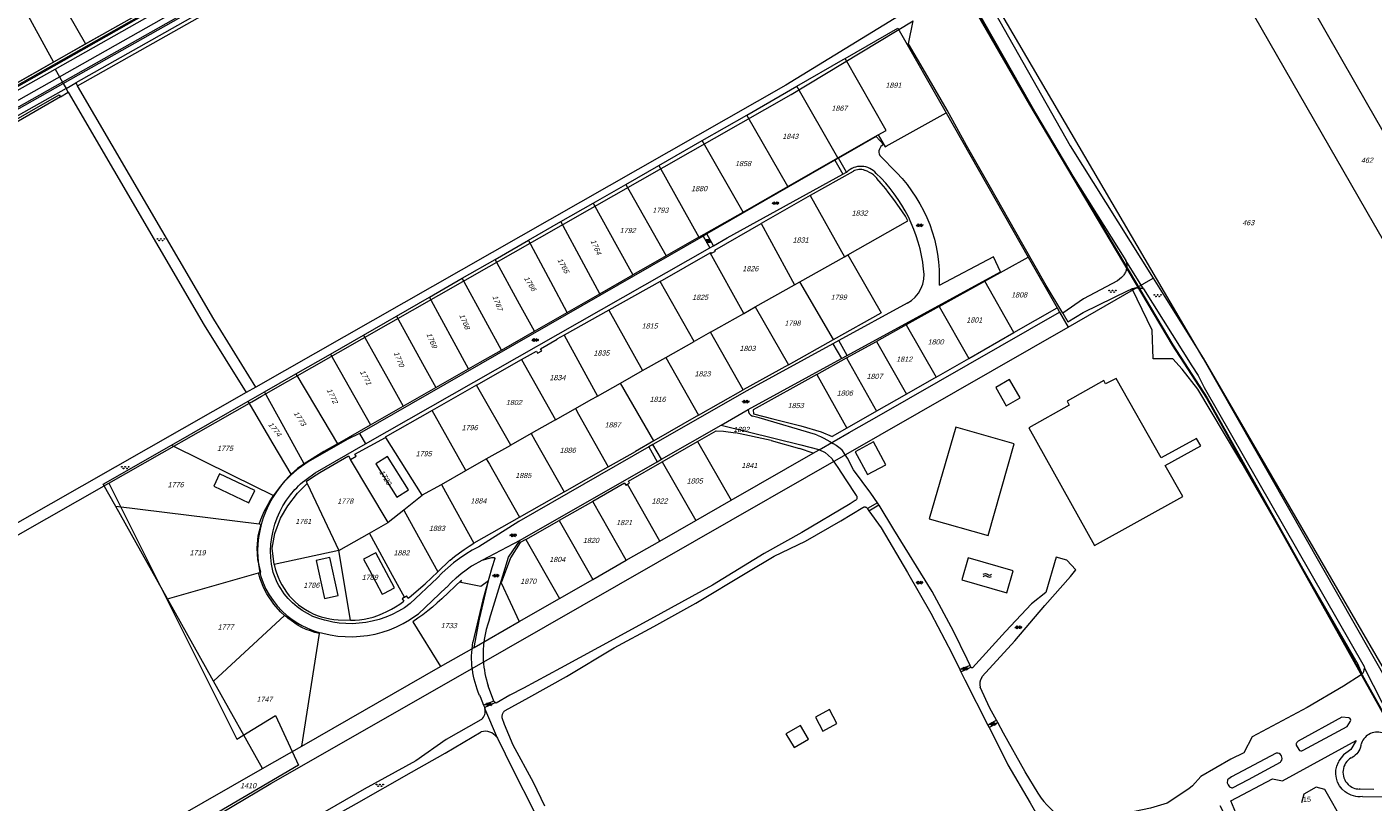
# Model space of a CAD drawing. Header units: metres. Extents: x 172462 to 175458, y 452773 to 455615.
# Tile 26 of 45: x 173867 to 174259, y 454051 to 454277. Entities that reach past the tile are written whole.
import ezdxf
from ezdxf.enums import TextEntityAlignment as Align

# ---------------------------------------------------------------- set-up
doc = ezdxf.new("R2010")
doc.units = ezdxf.units.M
doc.header["$MEASUREMENT"] = 0
doc.linetypes.add('DGN Style 2', pattern=[107.046567, 64.22794, -42.818627])
doc.linetypes.add('DGN Style 7', pattern=[214.093135, 96.341911, -42.818627, 32.11397, -42.818627])
for name, color, linetype, lineweight in [('BGT Ondergrond', 7, 'Continuous', 0), ('DKK ondergrond', 7, 'Continuous', 0), ('Meldgebied', 5, 'Continuous', 40), ('Pers-druk hoofdleiding (stramien) (revisie)', 30, 'DGN Style 7', 0), ('Pers-druk signaleringskabel (revisie)', 3, 'DGN Style 2', 0)]:
    doc.layers.add(name, color=color, linetype=linetype, lineweight=lineweight)
doc.styles.add('Style-Arial', font='arial.ttf')
doc.styles.add('Style-arial I 0.26180', font='arial.shx', dxfattribs={"oblique": 15})

# ---------------------------------------------------------------- blocks, each defined once
blk = doc.blocks.new('BGT-296')
at = {"layer": 'BGT Ondergrond', "color": 140, "linetype": 'Continuous', "lineweight": 0, "extrusion": (0, 0, -1)}
for centre in [(0.04, -0.026), (0.04, -0.066)]:
    blk.add_arc(centre, 0.0608, 48.8879, 131.1121, dxfattribs=at)
at = {"layer": 'BGT Ondergrond', "color": 140, "linetype": 'Continuous', "lineweight": 0}
for centre in [(0.04, 0.066), (0.04, 0.026)]:
    blk.add_arc(centre, 0.0608, 228.8879, 311.1121, dxfattribs=at)
blk = doc.blocks.new('*U12')
at = {"layer": 'BGT Ondergrond', "color": 7, "linetype": 'Continuous', "lineweight": 0}
for centre in [(-0.3, 0.35), (0, 0.25), (-0.1, -0.05), (0.1, -0.45), (0.2, -0.15)]:
    blk.add_circle(centre, 0.0447, dxfattribs=at)
blk = doc.blocks.new('BGT-271C')
at = {"layer": 'BGT Ondergrond', "color": 7, "linetype": 'Continuous', "lineweight": 0, "xscale": 0.07267220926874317, "yscale": 0.07267220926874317, "zscale": 0.07267220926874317, "rotation": 243.434948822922}
blk.add_blockref('*U12', (0, 0), dxfattribs=at)
blk = doc.blocks.new('*U14')
at = {"layer": 'BGT Ondergrond', "color": 7, "linetype": 'Continuous', "lineweight": 0}
for p, q in [((0.057, -0.036), (-0.057, 0.036)), ((-0.052, 0.076), (0.026, 0.026)), ((-0.036, -0.005), (-0.029, 0.087)), ((-0.005, -0.068), (0.005, 0.068)), ((0.029, -0.087), (0.036, 0.005)), ((0.052, -0.076), (-0.026, -0.026))]:
    blk.add_line(p, q, dxfattribs=at)
blk = doc.blocks.new('BGT-270B')
at = {"layer": 'BGT Ondergrond', "color": 7, "linetype": 'Continuous', "lineweight": 0, "xscale": 0.7267220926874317, "yscale": 0.7267220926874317, "zscale": 0.7267220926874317, "rotation": 243.434948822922}
blk.add_blockref('*U14', (0, 0), dxfattribs=at)
blk = doc.blocks.new('*U16')
at = {"layer": 'BGT Ondergrond', "color": 7, "linetype": 'Continuous', "lineweight": 0}
for centre in [(-0.3, 0.35), (0, 0.25), (-0.1, -0.05), (0.1, -0.45), (0.2, -0.15)]:
    blk.add_circle(centre, 0.0447, dxfattribs=at)
blk = doc.blocks.new('BGT-271C_1')
at = {"layer": 'BGT Ondergrond', "color": 7, "linetype": 'Continuous', "lineweight": 0, "xscale": 0.07267220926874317, "yscale": 0.07267220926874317, "zscale": 0.07267220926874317, "rotation": 243.434948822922}
blk.add_blockref('*U16', (0, 0), dxfattribs=at)
blk = doc.blocks.new('*U10')
at = {"layer": 'BGT Ondergrond', "color": 7, "linetype": 'Continuous', "lineweight": 0}
for p, q in [((0.025, 0.059), (-0.062, 0.016)), ((-0.044, 0.025), (-0.05, 0.038)), ((0.038, 0.034), (-0.05, -0.009)), ((0.05, 0.009), (-0.037, -0.034)), ((-0.019, -0.025), (-0.031, 0)), ((-0.006, 0.013), (-0.019, 0.038)), ((0.006, 0.05), (0, 0.062)), ((0.031, 0), (0.019, 0.025)), ((0.062, -0.016), (-0.025, -0.059)), ((-0.006, -0.05), (0, -0.062)), ((0.019, -0.037), (0.006, -0.012)), ((0.044, -0.025), (0.05, -0.037))]:
    blk.add_line(p, q, dxfattribs=at)
blk = doc.blocks.new('BGT-272B')
at = {"layer": 'BGT Ondergrond', "color": 7, "linetype": 'Continuous', "lineweight": 0, "xscale": 0.7267220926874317, "yscale": 0.7267220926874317, "zscale": 0.7267220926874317, "rotation": 243.434948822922}
blk.add_blockref('*U10', (0, 0), dxfattribs=at)

msp = doc.modelspace()

# ---------------------------------------------------------------- linework, layer by layer
at = {"layer": 'BGT Ondergrond', "color": 7, "linetype": 'Continuous', "lineweight": 0, "flags": 128}
for points in [[(174423.46, 454569.89), (174423.27, 454570.24), (174401.86, 454557.71), (174368.38, 454539.2), (174330.41, 454517.6), (174276.78, 454486.77), (174238.15, 454464.88), (174100.99, 454386.73), (173877.52, 454260.57)], [(173877.72, 454260.22), (174101.18, 454386.38), (174238.35, 454464.53), (174276.98, 454486.42), (174330.61, 454517.25), (174368.57, 454538.85), (174402.05, 454557.37), (174423.46, 454569.89)], [(174303.13, 454028.27), (174300.59, 454028.28), (174298.31, 454028.74), (174296.49, 454030.03), (174294.85, 454031.77), (174293.04, 454033.76), (174209.57, 454180.31), (174093.32, 454378.64)], [(174089.22, 454377.61), (173881.37, 454260.35)], [(173881.88, 454259.48), (174089.72, 454376.74)], [(173816.32, 454323.44), (173836.95, 454335.56), (173874.88, 454266.36)], [(173875.36, 454264.38), (173936.54, 454298.97)], [(174138.6, 454290.68), (174088.05, 454259.71), (173933.79, 454171.9)], [(174140.39, 454287.53), (174167.38, 454240.01)], [(173893.62, 454276.98), (173874.88, 454266.36)], [(173932.63, 454167.63), (173935.45, 454169.23), (174089.6, 454256.98), (174125.16, 454278.37)], [(174168.69, 454193.39), (174163.8, 454201.42), (174157.03, 454213.33), (174147.29, 454230.61), (174140.7, 454242.15), (174135.02, 454252.43), (174128.07, 454264.43), (174123.74, 454271.71), (174125.16, 454278.37)], [(173874.88, 454266.36), (173855.18, 454255.21)], [(173859.02, 454255.19), (173860.39, 454255.92), (173875.36, 454264.38)], [(173875.36, 454264.38), (173877.52, 454260.57)], [(173877.52, 454260.57), (173825.23, 454231.05), (173792.28, 454212.23), (173607.59, 454107.4), (173589.56, 454097.41), (173545.42, 454072.73)], [(173877.52, 454260.57), (173877.72, 454260.22)], [(173878.55, 454258.75), (173881.37, 454260.35)], [(173881.37, 454260.35), (173881.88, 454259.48)], [(173545.61, 454072.38), (173589.76, 454097.06), (173607.79, 454107.06), (173792.48, 454211.88), (173825.43, 454230.7), (173877.72, 454260.22)], [(173878.55, 454258.75), (173863.05, 454250.01), (173826.26, 454229.25), (173804.29, 454216.71), (173793.31, 454210.43), (173747.91, 454184.7), (173730.36, 454174.74)], [(173734.43, 454174.67), (173734.06, 454175.32), (173876.57, 454256.9)], [(173876.57, 454256.9), (173876.94, 454256.25)], [(173876.94, 454256.25), (173879.21, 454257.62)], [(173877.72, 454260.22), (173878.55, 454258.75)], [(173879.21, 454257.62), (173878.55, 454258.75)], [(173879.21, 454257.62), (173918.78, 454189.92), (173930.97, 454170.3)], [(173933.79, 454171.9), (173921.56, 454191.59), (173881.88, 454259.48)], [(173876.94, 454256.25), (173862.16, 454247.78)], [(174116.51, 454242.42), (174114.35, 454244.72), (174103.43, 454238.46)], [(174102.36, 454237.84), (174065.07, 454216.43)], [(174103.43, 454238.46), (174102.36, 454237.84)], [(174102.36, 454237.84), (174104.67, 454233.79)], [(174105.75, 454234.39), (174103.43, 454238.46)], [(174120.35, 454234.2), (174115.41, 454239.23)], [(174167.38, 454240.01), (174187.05, 454208.66)], [(174067.03, 454212.98), (174071.04, 454215.26), (174104.67, 454233.79)], [(174104.67, 454233.79), (174105.75, 454234.39)], [(174105.75, 454234.39), (174105.8, 454234.42)], [(174063.97, 454215.8), (173963.97, 454158.38)], [(174065.07, 454216.43), (174063.97, 454215.8)], [(174063.97, 454215.8), (174065.93, 454212.35)], [(174067.03, 454212.98), (174065.07, 454216.43)], [(173965.72, 454155.35), (174065.93, 454212.35)], [(174065.93, 454212.35), (174067.03, 454212.98)], [(174105.94, 454181.07), (174150.56, 454205.44), (174148.53, 454209.78), (174132.67, 454201.47)], [(174187.05, 454208.66), (174187.13, 454208.43), (174187.2, 454208.16), (174187.25, 454207.9), (174187.28, 454207.63), (174187.3, 454207.37), (174187.31, 454207.1), (174187.29, 454206.83), (174187.27, 454206.56), (174187.22, 454206.29), (174187.16, 454206.03), (174187.09, 454205.77), (174187, 454205.52), (174186.89, 454205.27), (174186.77, 454205.03), (174186.64, 454204.8), (174186.49, 454204.57), (174186.33, 454204.35), (174186.16, 454204.15), (174185.97, 454203.95), (174185.78, 454203.77), (174184.59, 454202.77), (174174.68, 454197.54), (174168.69, 454193.39)], [(174192.21, 454200.45), (174187.05, 454208.66)], [(174168.69, 454193.39), (174168.68, 454193.39), (174170.12, 454190.88), (174174.58, 454193.55), (174187.94, 454200.04)], [(174187.94, 454200.04), (174188.17, 454200.17), (174188.42, 454200.3), (174188.67, 454200.41), (174188.86, 454200.48)], [(174188.86, 454200.48), (174188.93, 454200.51), (174189.2, 454200.59), (174189.47, 454200.65), (174189.74, 454200.7), (174190.02, 454200.74), (174190.3, 454200.76), (174190.58, 454200.76), (174190.85, 454200.75), (174191.13, 454200.72), (174191.41, 454200.67), (174191.68, 454200.61), (174191.94, 454200.54), (174192.21, 454200.45)], [(174255.86, 454088.43), (174254.67, 454091.18), (174220.58, 454150.11), (174219.61, 454151.77), (174207.99, 454171.27), (174203.44, 454177.13), (174200.71, 454180.06), (174194.95, 454180.08), (174194.71, 454188.39), (174188.86, 454200.48)], [(174192.21, 454200.45), (174206.27, 454178.04), (174208.09, 454175.2)], [(174123.37, 454196.27), (174103.45, 454185.39)], [(174101.79, 454184.48), (174076.75, 454170.8), (174049.4, 454155.15)], [(174103.45, 454185.39), (174101.79, 454184.48)], [(174101.79, 454184.48), (174104.29, 454180.17)], [(174105.94, 454181.07), (174103.45, 454185.39)], [(174077.12, 454165.33), (174104.29, 454180.17)], [(174104.29, 454180.17), (174105.94, 454181.07)], [(174208.09, 454175.2), (174209.81, 454171.72), (174256.4, 454090.63), (174256.43, 454090.49), (174256.46, 454090.29), (174256.47, 454090.09)], [(173930.97, 454170.3), (173797.78, 454094.48), (173782.73, 454085.44)], [(173933.79, 454171.9), (173930.97, 454170.3)], [(173891, 454143.94), (173932.63, 454167.63)], [(174069.27, 454160.84), (174077.12, 454165.33)], [(174097.21, 454157.92), (174096.71, 454158.05), (174080.32, 454162.91), (174078.41, 454163.42)], [(173963.97, 454158.38), (173960.58, 454156.76), (173949, 454150.11), (173946.13, 454148.06), (173945.65, 454147.67), (173944.03, 454146.27), (173942.51, 454144.76), (173941.1, 454143.15), (173939.81, 454141.44), (173938.65, 454139.64), (173937.61, 454137.77), (173936.71, 454135.83), (173935.95, 454133.83), (173935.38, 454131.96), (173934.93, 454130.05), (173934.6, 454128.13), (173934.4, 454126.18), (173934.32, 454124.23), (173934.37, 454122.27), (173934.55, 454120.33), (173934.85, 454118.39), (173935.02, 454117.53), (173935.25, 454116.79), (173935.92, 454114.94), (173936.74, 454113.15), (173937.7, 454111.43), (173938.8, 454109.8), (173940.02, 454108.25), (173941.36, 454106.81), (173942.82, 454105.48), (173944.37, 454104.28), (173946.02, 454103.2), (173947.21, 454102.53), (173948.43, 454101.93), (173949.69, 454101.39), (173950.97, 454100.93), (173952.28, 454100.54), (173952.87, 454100.39), (173953.35, 454100.27), (173955.48, 454099.8), (173957.64, 454099.48), (173959.82, 454099.3), (173962, 454099.27), (173964.19, 454099.39), (173966.35, 454099.65), (173968.5, 454100.06), (173970.62, 454100.61), (173972.69, 454101.3), (173974.71, 454102.13), (173976.67, 454103.09), (173978.56, 454104.19), (173980.38, 454105.4), (173981.14, 454105.96), (173989.24, 454113.55), (173989.38, 454113.69), (173990.69, 454115.07), (173992.07, 454116.38), (173993.52, 454117.62), (173995.03, 454118.77), (173996.6, 454119.85), (173996.82, 454120), (173999.69, 454121.53)], [(173963.97, 454158.38), (173965.72, 454155.35)], [(174051.87, 454150.88), (174069.27, 454160.84)], [(174069.27, 454160.84), (174092.45, 454155.05), (174097.71, 454153.77), (174099.53, 454152.85), (174100.43, 454152.12), (174101.43, 454151.12), (174101.89, 454150.45), (174103.23, 454148.48), (174105.58, 454144.94), (174108.56, 454140.39), (174108.66, 454140.23), (174108.71, 454140.11), (174108.74, 454139.99), (174108.77, 454139.86), (174108.77, 454139.73), (174108.76, 454139.6), (174108.73, 454139.47), (174108.69, 454139.34), (174108.64, 454139.23), (174108.57, 454139.11), (174108.48, 454139.01), (174108.39, 454138.92), (174108.28, 454138.85), (174106.83, 454137.94), (174092.73, 454129.55)], [(174048.2, 454154.46), (174010.37, 454132.81), (173998.72, 454125.43), (173996.79, 454124.41), (173994.91, 454123.29), (173993.1, 454122.07), (173991.35, 454120.75), (173989.68, 454119.34), (173988.08, 454117.84), (173986.57, 454116.26), (173978.7, 454108.89), (173977.04, 454107.72), (173975.29, 454106.67), (173973.48, 454105.75), (173971.61, 454104.96), (173969.68, 454104.3), (173967.71, 454103.78), (173965.81, 454103.41), (173963.89, 454103.18), (173961.95, 454103.07), (173960.02, 454103.1), (173958.08, 454103.25), (173956.17, 454103.54), (173954.27, 454103.95), (173953.82, 454104.07), (173952.1, 454104.56), (173950.42, 454105.2), (173948.81, 454105.98), (173947.27, 454106.9), (173945.81, 454107.95), (173944.45, 454109.11), (173943.2, 454110.39), (173942.06, 454111.78), (173941.04, 454113.26), (173940.51, 454114.15), (173940.03, 454115.07), (173939.6, 454116.01), (173939.21, 454116.97), (173938.87, 454117.95), (173938.71, 454118.46), (173938.37, 454120.39), (173938.18, 454122.33), (173938.12, 454124.28), (173938.21, 454126.24), (173938.45, 454128.18), (173938.83, 454130.1), (173939.34, 454131.98), (173940, 454133.82), (173940.78, 454135.61), (173941.7, 454137.34), (173942.74, 454138.99), (173943.9, 454140.56), (173945.18, 454142.05), (173945.72, 454142.61), (173946.27, 454143.16), (173946.84, 454143.7), (173947.43, 454144.21), (173948.03, 454144.71), (173948.42, 454145.02), (173951.06, 454146.92), (173965.72, 454155.35)], [(174049.4, 454155.15), (174048.2, 454154.46)], [(174048.2, 454154.46), (174050.64, 454150.17)], [(174051.87, 454150.88), (174049.4, 454155.15)], [(174050.64, 454150.17), (174051.87, 454150.88)], [(174114.73, 454138.25), (174112.85, 454141.02), (174107.79, 454147.85), (174105.98, 454151.21), (174105.25, 454152.37), (174104.37, 454153.76)], [(174010.73, 454127.33), (174050.64, 454150.17)], [(173784.21, 454082.67), (173799.37, 454091.77), (173891, 454143.94)], [(173891, 454143.94), (173928.26, 454069.49), (173939.57, 454076.33), (173946.23, 454061.95)], [(174017.89, 454050.02), (174014.65, 454056.84), (174008.69, 454067.75), (174006.17, 454073.74), (174005.54, 454075.65), (174005.52, 454075.84), (174005.51, 454076.03), (174005.52, 454076.22), (174005.54, 454076.41), (174005.58, 454076.6), (174005.63, 454076.78), (174005.7, 454076.96), (174005.78, 454077.13), (174005.88, 454077.29), (174005.99, 454077.44), (174006.11, 454077.59), (174006.25, 454077.72), (174006.37, 454077.83), (174013.28, 454081.62), (174024.19, 454087.66), (174038.1, 454096.05), (174049.65, 454102.28), (174061.83, 454109.04), (174076.75, 454117.98), (174084.66, 454122.67), (174093.75, 454127.09), (174104.12, 454132.95), (174110.48, 454136.84), (174110.58, 454136.9), (174110.68, 454136.96), (174110.79, 454137), (174110.91, 454137.02), (174111.02, 454137.03), (174111.14, 454137.03), (174111.26, 454137), (174111.37, 454136.96), (174111.47, 454136.91), (174111.57, 454136.85), (174111.66, 454136.77), (174111.73, 454136.68), (174111.79, 454136.58), (174111.8, 454136.55)], [(174114.73, 454138.25), (174111.8, 454136.55)], [(174111.8, 454136.55), (174111.84, 454136.47), (174112.25, 454135.9)], [(174112.25, 454135.9), (174115.15, 454137.63)], [(174112.25, 454135.9), (174115.82, 454130.92), (174123.49, 454117.91), (174130.25, 454106.09), (174136.39, 454094.46), (174138.68, 454089.78)], [(174115.15, 454137.63), (174114.73, 454138.25)], [(174119.53, 454130.47), (174115.19, 454137.57), (174115.15, 454137.63)], [(173999.69, 454121.53), (174010.73, 454127.33)], [(174092.73, 454129.55), (174081.73, 454123.51), (174066.72, 454114.3), (174051.72, 454106), (174039.08, 454099.14), (174022.45, 454090.12), (174011.72, 454084.35), (174007.72, 454082.28), (174003.73, 454079.99), (174003.44, 454080.1)], [(174005.65, 454117.03), (174007.34, 454122.38), (174010.73, 454127.33)], [(174141.7, 454090.93), (174140.82, 454092.7), (174136.85, 454100.92), (174130.63, 454112.38), (174119.53, 454130.47)], [(173999.69, 454121.53), (174002.51, 454122.34), (174003.14, 454122.33), (174003.33, 454122.06), (174002.5, 454119.34), (173999.84, 454110), (173996.98, 454097.67)], [(174154.21, 454118.48), (174141.13, 454122.22), (174139.29, 454115.78), (174152.36, 454112.04), (174154.21, 454118.48)], [(174163.48, 454108.4), (174170.95, 454116.82), (174172.5, 454118.72), (174169.88, 454121.54), (174166.79, 454122.37), (174163.76, 454112.12), (174159.58, 454108.87), (174152.02, 454100.81), (174142.36, 454090.23), (174142.23, 454090.2), (174142.1, 454090.21), (174142.01, 454090.32), (174141.96, 454090.41)], [(174001.8, 454104.35), (174005.65, 454117.03)], [(174145.08, 454087.41), (174145.26, 454087.68), (174154.73, 454098.08), (174163.48, 454108.4)], [(174141.7, 454090.93), (174138.68, 454089.78)], [(174138.68, 454089.78), (174139.01, 454089.1)], [(174139.01, 454089.1), (174141.96, 454090.41)], [(174139.01, 454089.1), (174140.17, 454086.73), (174146.9, 454073.56)], [(174141.96, 454090.41), (174141.73, 454090.87), (174141.7, 454090.93)], [(174255.86, 454088.43), (174255.72, 454088.29), (174255.57, 454088.15), (174250.39, 454084.9), (174239.83, 454078.72), (174223.81, 454070.19), (174221.42, 454065.54), (174217.58, 454063.63), (174208.88, 454058.64), (174206.41, 454055.91), (174205.37, 454055.01), (174199.08, 454050.9), (174194.24, 454049.46), (174182.08, 454046.85), (174171.66, 454045.51), (174169.07, 454046.18)], [(174256.47, 454090.09), (174266.63, 454070.36)], [(174003.08, 454080.57), (174001.55, 454084.66), (174001.44, 454085)], [(174149.37, 454075.01), (174147.49, 454078.47), (174144.65, 454084.56)], [(173998.95, 454082.21), (173999.11, 454081.87), (174000.11, 454079.34)], [(174003.08, 454080.57), (174000.11, 454079.34)], [(174000.38, 454078.7), (174003.44, 454080.1)], [(174003.44, 454080.1), (174003.08, 454080.57)], [(174000.11, 454079.34), (174000.24, 454079.02), (174000.33, 454078.82), (174000.38, 454078.7)], [(174000.38, 454078.7), (174000.42, 454078.61), (174000.48, 454078.4)], [(174004.11, 454069.75), (174000.48, 454078.4)], [(173999.46, 454075.23), (173999.32, 454075.12), (173989.23, 454069.43), (173980.4, 454063.2), (173965.31, 454054.9), (173951.4, 454046.87), (173932.39, 454035.95), (173933.29, 454034.23), (173933.65, 454033.68), (173947.84, 454042.25), (173963.12, 454050.74), (173979.12, 454059.85)], [(174149.37, 454075.01), (174146.9, 454073.56)], [(174146.9, 454073.56), (174147.27, 454072.83)], [(174147.27, 454072.83), (174149.76, 454074.29)], [(174147.27, 454072.83), (174148.11, 454071.18), (174152.71, 454062), (174159.2, 454051), (174161.91, 454046.18), (174161.83, 454045.29), (174161.63, 454044.62), (174161.33, 454043.99), (174157.13, 454042.54), (174153.74, 454041.28), (174151.43, 454040.07)], [(174149.76, 454074.29), (174149.37, 454075.01)], [(174161.66, 454053.44), (174161.47, 454053.73), (174157.77, 454060.01), (174151.46, 454071.19), (174149.76, 454074.29)], [(174251.97, 454075.67), (174249.93, 454075.86), (174237.15, 454068.87)], [(174238.6, 454066.28), (174251.46, 454073.18), (174252.39, 454074.73)], [(173979.12, 454059.85), (173988.94, 454065.44), (173999.4, 454071.58)], [(174003.92, 454070.04), (174004.11, 454069.75)], [(174004.11, 454069.75), (174008.62, 454060.66), (174014.75, 454048.66), (174016.42, 454044.6)], [(174214.43, 454050.21), (174222.69, 454034.11), (174225.87, 454036.01), (174219.01, 454048.01), (174217.58, 454051.58), (174229.73, 454057.93), (174232.59, 454057.38), (174254.03, 454069.05), (174252.53, 454066.49), (174251.71, 454065.86), (174250.34, 454064.95), (174249.07, 454063.14), (174248.89, 454062.82)], [(174237.15, 454068.87), (174236.98, 454068.71), (174236.89, 454068.6), (174236.78, 454068.47), (174236.7, 454068.35), (174236.65, 454068.22), (174236.62, 454068.1)], [(174230.79, 454065.41), (174217.79, 454058.56), (174216.98, 454057.99), (174216.76, 454057.79), (174216.65, 454057.63), (174216.6, 454057.52)], [(174236.62, 454068.1), (174236.59, 454067.91), (174236.61, 454067.78), (174237.37, 454066.43)], [(174255.44, 454067.66), (174255.48, 454067.83)], [(173946.23, 454061.95), (173876.98, 454021.26), (173837.32, 453991.74)], [(174217.84, 454055.33), (174218.03, 454055.33), (174222.78, 454057.72), (174232.05, 454062.82)], [(174232.05, 454062.82), (174232.19, 454062.98)], [(174252.61, 454064.04), (174252.9, 454064.18)], [(174259.2, 454054.85), (174255.21, 454054.95), (174254.98, 454054.96)], [(174255.93, 454052.77), (174261.74, 454052.66), (174261.96, 454052.64)]]:
    msp.add_lwpolyline(points, dxfattribs=at)
at = {"layer": 'BGT Ondergrond', "color": 7, "linetype": 'Continuous', "lineweight": 13, "flags": 128}
for points in [[(174158.79, 454160.02), (174177.88, 454125.76), (174203.6, 454140.1), (174198.51, 454149.11), (174208.83, 454154.75), (174207.64, 454156.92), (174197.3, 454151.26), (174184.25, 454174.34), (174181.14, 454172.79), (174180.6, 454173.8), (174169.98, 454167.81), (174170.53, 454166.62), (174158.79, 454160.02)], [(174153.2, 454174.04), (174149.16, 454171.71)], [(174149.16, 454171.71), (174152.21, 454166.44), (174156.24, 454168.77), (174153.2, 454174.04)], [(174146.94, 454128.76), (174154.5, 454155.35), (174137.52, 454160.25), (174129.76, 454133.6)], [(174111.83, 454146.41), (174117.17, 454149.29), (174113.6, 454155.91), (174108.27, 454153.03)], [(173978.27, 454142.01), (173972.1, 454151.71), (173968.72, 454149.58)], [(174108.27, 454153.03), (174111.83, 454146.41)], [(173921.55, 454143.06), (173931.79, 454138.21), (173933.51, 454141.83), (173923.27, 454146.69), (173921.55, 454143.06)], [(173968.72, 454149.58), (173974.89, 454139.86), (173978.27, 454142.01)], [(174129.76, 454133.6), (174146.94, 454128.76)], [(173974.16, 454113.49), (173968.72, 454123.72), (173965.18, 454121.83), (173966.87, 454118.65)], [(173951.4, 454121.48), (173953.83, 454110.42), (173957.75, 454111.29), (173955.31, 454122.34)], [(173955.31, 454122.34), (173951.4, 454121.48)], [(173966.87, 454118.65), (173970.62, 454111.61), (173971.09, 454111.86), (173974.16, 454113.49)], [(174100.75, 454078.07), (174096.66, 454075.83), (174098.86, 454071.81), (174102.95, 454074.06), (174100.75, 454078.07)], [(174088.1, 454071.01), (174090.45, 454067.01), (174094.67, 454069.49), (174092.32, 454073.49), (174088.1, 454071.01)], [(174245.73, 454040.68), (174248.03, 454036.65), (174239.57, 454031.81), (174246.45, 454019.78), (174251.23, 454022.51), (174249.54, 454025.46), (174263.41, 454033.39), (174260.9, 454037.79), (174258.65, 454041.72), (174252.61, 454038.27), (174249.1, 454044.41), (174250.45, 454045.18), (174244.92, 454054.86), (174242.4, 454055.55), (174238.82, 454053.5), (174238.14, 454050.99)]]:
    msp.add_lwpolyline(points, dxfattribs=at)
at = {"layer": 'BGT Ondergrond', "color": 7, "linetype": 'Continuous', "lineweight": 0}
for centre, radius, start, end in [((174117.52, 454240.28), 2.36, 115.1778, 206.4698), ((174109.92, 454230.16), 5.92, 41.0055, 134.0728), ((174083.17, 454201.25), 45.27, 6.2907, 46.4204), ((174119.03, 454204.5), 9.3, 297.8163, 10.6225), ((174079.02, 454165.23), 1.91, 177.055, 251.304), ((174029.1, 454094.11), 29.16, 159.441, 183.5509), ((174029.44, 454094.3), 29.51, 183.8813, 198.3825), ((174253.97, 454090.07), 2.5, 319.1129, 0.4213), ((174148.32, 454085.46), 3.78, 149.0192, 193.7126), ((173997.55, 454077.59), 3.04, 308.8987, 15.4145), ((174251.85, 454075.06), 0.627, 328.8651, 78.8218), ((174000.6, 454067.69), 4.07, 35.3059, 107.202), ((174260.28, 454066.58), 4.96, 74.3362, 165.4584), ((174230.99, 454063.91), 1.52, 322.3279, 97.6884), ((174238.06, 454066.92), 0.838, 215.1152, 310.094), ((174255.12, 454059.84), 4.89, 120.8577, 225.7632), ((174218.41, 454057.1), 1.86, 167.0783, 252.219), ((174181.55, 454066.32), 23.7, 212.9233, 238.2167), ((174255.12, 454059.84), 4.89, 225.7517, 268.3635)]:
    msp.add_arc(centre, radius, start, end, dxfattribs=at)
at = {"layer": 'BGT Ondergrond', "color": 7, "linetype": 'Continuous', "lineweight": 0, "extrusion": (0, 0, -1)}
for centre, radius, start, end in [((-174089.18, 454203.78), 43.55, 135.6925, 183.0382), ((-174082.66, 454124.69), 36.28, 113.6461, 126.7533), ((-174023.71, 454093.22), 27.1, 336.0271, 9.4455), ((-174250.65, 454068.48), 4.85, 189.7303, 242.3636), ((-174255.1, 454059.68), 6.96, 307.1278, 26.8078), ((-174255.1, 454059.68), 6.95, 263.1496, 307.1484)]:
    msp.add_arc(centre, radius, start, end, dxfattribs=at)
at = {"layer": 'DKK ondergrond', "color": 6, "linetype": 'Continuous', "lineweight": 0, "flags": 128}
for points in [[(174160.78, 454422.56), (174257.35, 454254.04), (174368.38, 454061.28)], [(174146.82, 454414.64), (174259.01, 454219.63), (174354.94, 454053.51)], [(174091.08, 454383.03), (174170.86, 454242.09), (174195.03, 454203.58)], [(173796.24, 454358.65), (173823.8, 454374.25), (173825.16, 454372.03), (173842.95, 454343.35), (173884.27, 454271.69)], [(173857.34, 454251.23), (173939.65, 454297.82), (174049.52, 454359.74)], [(173884.27, 454271.69), (173897.01, 454278.91), (173912.71, 454287.79)], [(174105.34, 454267.45), (174120.7, 454276.26), (174134.71, 454251.66)], [(173855.18, 454255.21), (173884.27, 454271.69)], [(174091.27, 454259.38), (174104.8, 454267.14)], [(174104.8, 454267.14), (174105.34, 454267.45)], [(174117.23, 454246.52), (174105.34, 454267.45)], [(174076.68, 454251.01), (174091.27, 454259.38)], [(174103.21, 454238.57), (174091.27, 454259.38)], [(174063.71, 454243.57), (174076.68, 454251.01)], [(174088.62, 454230.24), (174076.68, 454251.01)], [(174117.24, 454241.91), (174134.71, 454251.66)], [(174134.71, 454251.66), (174158.64, 454209.65)], [(174103.21, 454238.57), (174114.91, 454245.21)], [(174114.91, 454245.21), (174117.23, 454246.52)], [(174114.91, 454245.21), (174116.97, 454241.76)], [(174051.12, 454236.35), (174063.71, 454243.57)], [(174075.66, 454222.78), (174063.71, 454243.57)], [(174116.97, 454241.76), (174117.24, 454241.91)], [(174088.62, 454230.24), (174103.21, 454238.57)], [(174041.45, 454230.8), (174051.12, 454236.35)], [(174051.12, 454236.35), (174062.77, 454215.46)], [(174107.65, 454234.61), (174095.14, 454227.59)], [(174107.67, 454234.62), (174107.65, 454234.61)], [(174107.68, 454234.63), (174107.67, 454234.62)], [(174111.08, 454234.89), (174110.65, 454235.04), (174110.22, 454235.13), (174109.79, 454235.17), (174109.35, 454235.16), (174108.92, 454235.1), (174108.49, 454234.99), (174108.08, 454234.84), (174107.68, 454234.63)], [(174111.09, 454234.89), (174111.08, 454234.89)], [(174111.12, 454234.88), (174111.09, 454234.89)], [(174114.53, 454232.62), (174114.06, 454233.11), (174113.54, 454233.57), (174112.98, 454233.98), (174112.39, 454234.33), (174111.77, 454234.64), (174111.12, 454234.88)], [(174032.01, 454225.39), (174041.45, 454230.8)], [(174041.45, 454230.8), (174053.25, 454210.04)], [(174075.66, 454222.78), (174088.62, 454230.24)], [(174114.55, 454232.59), (174114.53, 454232.62)], [(174114.56, 454232.58), (174114.55, 454232.59)], [(174121.18, 454224.11), (174119.48, 454226.43), (174117.9, 454228.58), (174117.15, 454229.52), (174115.78, 454231.13), (174114.56, 454232.58)], [(174022.6, 454220), (174032.01, 454225.39)], [(174032.01, 454225.39), (174039.09, 454212.55), (174043.52, 454204.49)], [(174095.14, 454227.59), (174080.86, 454219.41)], [(174095.14, 454227.59), (174105.13, 454209.79)], [(174062.77, 454215.46), (174075.66, 454222.78)], [(174121.19, 454224.09), (174121.18, 454224.11)], [(174121.2, 454224.08), (174121.19, 454224.09)], [(174123.61, 454220.22), (174122.86, 454221.55), (174122.05, 454222.84), (174121.2, 454224.08)], [(174013.15, 454214.57), (174022.6, 454220)], [(174033.96, 454199.03), (174029.31, 454207.61), (174022.6, 454220)], [(174066.01, 454210.91), (174066.27, 454211.05), (174066.41, 454210.8), (174067.55, 454211.41), (174067.4, 454211.7), (174080.86, 454219.41)], [(174080.86, 454219.41), (174090.63, 454201.62)], [(174106.08, 454210.33), (174123.61, 454220.22)], [(174003.47, 454209.02), (174013.15, 454214.57)], [(174024.41, 454193.58), (174019.63, 454202.48), (174013.15, 454214.57)], [(174062.77, 454215.46), (174053.25, 454210.04)], [(174053.25, 454210.04), (174048.72, 454207.46), (174043.52, 454204.49)], [(174051.49, 454202.59), (174066.01, 454210.91)], [(174075.85, 454193.29), (174066.01, 454210.91)], [(174092.19, 454202.5), (174105.13, 454209.79)], [(174105.13, 454209.79), (174106.08, 454210.33)], [(174106.08, 454210.33), (174115.84, 454193.5)], [(174146.02, 454202.67), (174158.64, 454209.65)], [(174158.64, 454209.65), (174167.04, 454194.91)], [(173993.9, 454203.53), (174003.47, 454209.02)], [(174014.87, 454188.13), (174010.57, 454195.99), (174003.47, 454209.02)], [(173984.32, 454198.03), (173993.9, 454203.53)], [(174005.28, 454182.66), (174000.74, 454190.98), (173993.9, 454203.53)], [(174033.96, 454199.03), (174043.52, 454204.49)], [(174051.49, 454202.6), (174036.55, 454194.26)], [(174051.49, 454202.59), (174051.49, 454202.6)], [(174061.43, 454185.15), (174051.49, 454202.59)], [(174079.18, 454195.17), (174090.63, 454201.62)], [(174090.63, 454201.62), (174092.19, 454202.5)], [(174101.93, 454185.71), (174092.19, 454202.5)], [(174132.65, 454195.28), (174146.02, 454202.67)], [(174154.47, 454187.72), (174146.02, 454202.67)], [(174170.22, 454189.35), (174195.03, 454203.58)], [(174195.03, 454203.58), (174209.57, 454180.31), (174273.78, 454069.75), (174297.6, 454026.49)], [(173974.73, 454192.53), (173984.32, 454198.03)], [(173995.75, 454177.21), (173991.57, 454184.84), (173984.32, 454198.03)], [(174024.41, 454193.58), (174033.96, 454199.03)], [(174036.55, 454194.26), (174023.52, 454186.99)], [(174036.55, 454194.26), (174046.38, 454176.66)], [(174075.85, 454193.29), (174079.18, 454195.17)], [(174079.18, 454195.17), (174088.8, 454178.36)], [(174097.79, 454153.66), (174106.54, 454158.67), (174115.21, 454163.63), (174123.9, 454168.6), (174167.74, 454193.69)], [(174132.65, 454195.28), (174123.11, 454190)], [(174132.65, 454195.28), (174141.36, 454180.22)], [(174154.47, 454187.72), (174167.04, 454194.91)], [(174167.04, 454194.91), (174167.74, 454193.69)], [(174167.74, 454193.69), (174170.22, 454189.35)], [(173965.12, 454187.02), (173974.73, 454192.53)], [(173974.73, 454192.53), (173982.36, 454178.74), (173986.19, 454171.76)], [(174014.87, 454188.13), (174024.41, 454193.58)], [(174066.14, 454187.81), (174075.85, 454193.29)], [(174101.93, 454185.71), (174115.84, 454193.5)], [(174123.11, 454190), (174114.43, 454185.15)], [(174123.11, 454190), (174131.78, 454174.75)], [(173955.5, 454181.5), (173965.12, 454187.02)], [(173965.12, 454187.02), (173972.3, 454174.15), (173976.66, 454166.32)], [(173996.08, 454089.69), (174170.22, 454189.35)], [(174005.28, 454182.66), (174014.87, 454188.13)], [(174011.15, 454179.87), (174015.47, 454182.35), (174015.82, 454181.73), (174017.01, 454182.43), (174016.64, 454183.04), (174021.47, 454185.81)], [(174023.52, 454186.99), (174021.45, 454185.84)], [(174021.45, 454185.84), (174021.47, 454185.81)], [(174023.52, 454186.99), (174033.23, 454169.23)], [(174066.14, 454187.81), (174061.43, 454185.15)], [(174075.63, 454171.04), (174066.14, 454187.81)], [(174141.36, 454180.22), (174154.47, 454187.72)], [(173999.12, 454179.14), (174005.28, 454182.66)], [(174053.16, 454180.48), (174061.43, 454185.15)], [(174088.8, 454178.36), (174101.93, 454185.71)], [(174105.77, 454180.34), (174114.43, 454185.15)], [(174114.43, 454185.15), (174123.19, 454169.84)], [(173945.46, 454175.74), (173955.5, 454181.5)], [(173955.5, 454181.5), (173961, 454171.83), (173967.19, 454160.91)], [(173995.75, 454177.21), (173999.12, 454179.14)], [(173998.01, 454172.42), (174011.14, 454179.88), (174011.15, 454179.87)], [(174011.15, 454179.87), (174021, 454162.33)], [(174046.38, 454176.66), (174053.16, 454180.48)], [(174053.16, 454180.48), (174062.66, 454163.67)], [(174088.8, 454178.36), (174075.63, 454171.04)], [(174097.1, 454175.53), (174105.77, 454180.34)], [(174105.77, 454180.34), (174114.5, 454164.88)], [(174131.78, 454174.75), (174141.36, 454180.22)], [(173936.29, 454170.49), (173945.46, 454175.74)], [(173945.46, 454175.74), (173951.15, 454166.18), (173957.55, 454155.41)], [(173986.19, 454171.76), (173995.75, 454177.21)], [(174039.97, 454173.04), (174046.38, 454176.66)], [(174097.1, 454175.53), (174078.54, 454165.24)], [(174097.1, 454175.53), (174105.84, 454159.92)], [(174131.78, 454174.75), (174123.19, 454169.84)], [(173931.55, 454167.76), (173936.29, 454170.49)], [(173947.85, 454149.53), (173941.91, 454160.31), (173936.29, 454170.49)], [(173976.66, 454166.32), (173986.19, 454171.76)], [(173998.01, 454172.42), (173985.16, 454165.11)], [(174008.04, 454155.02), (173998.01, 454172.42)], [(174033.23, 454169.23), (174039.97, 454173.04)], [(174049.6, 454156.24), (174039.97, 454173.04)], [(174062.66, 454163.67), (174075.63, 454171.04)], [(173909.26, 454154.98), (173931.55, 454167.76)], [(173944.12, 454146.54), (173938.86, 454155.42), (173931.55, 454167.76)], [(173967.19, 454160.91), (173976.66, 454166.32)], [(174026.85, 454165.63), (174031.43, 454168.22)], [(174031.43, 454168.22), (174033.23, 454169.23)], [(174123.19, 454169.84), (174114.5, 454164.88)], [(173985.16, 454165.11), (173971.46, 454157.31)], [(173994.96, 454147.63), (173985.16, 454165.11)], [(174021, 454162.33), (174013.93, 454158.34)], [(174021, 454162.33), (174026.85, 454165.63)], [(174026.85, 454165.63), (174027.75, 454164.03)], [(174027.75, 454164.03), (174036.37, 454148.68)], [(174062.66, 454163.67), (174049.6, 454156.24)], [(174078.54, 454165.24), (174078.63, 454164.06)], [(174078.63, 454164.06), (174084.33, 454162.68)], [(174084.33, 454162.68), (174092.44, 454160.6)], [(174114.5, 454164.88), (174105.84, 454159.92)], [(173957.55, 454155.41), (173967.19, 454160.91)], [(174062.38, 454156.07), (174067.8, 454159.17)], [(174067.8, 454159.17), (174069.88, 454159.07)], [(174069.88, 454159.07), (174073.44, 454158.57)], [(174083.78, 454156.37), (174073.44, 454158.57)], [(174092.44, 454160.6), (174098.33, 454158.85)], [(174098.33, 454158.85), (174101.55, 454157.49)], [(174105.84, 454159.92), (174101.55, 454157.49)], [(173893.05, 454137.11), (173889.41, 454143.6), (173909.26, 454154.98)], [(173909.26, 454154.98), (173926.96, 454146.27), (173938.95, 454140.36)], [(173957.55, 454155.41), (173953.64, 454153.13), (173947.85, 454149.53)], [(173962.61, 454152.33), (173971.53, 454157.2)], [(173971.46, 454157.31), (173971.53, 454157.2)], [(173971.53, 454157.2), (173982.15, 454140.4)], [(174000.89, 454150.98), (174008.04, 454155.02)], [(174013.93, 454158.34), (174008.04, 454155.02)], [(174013.93, 454158.34), (174015, 454156.46)], [(174015, 454156.46), (174023.55, 454141.41)], [(174049.62, 454156.2), (174044.29, 454153.18)], [(174049.6, 454156.24), (174049.62, 454156.2)], [(174052.03, 454150.16), (174062.38, 454156.07)], [(174062.38, 454156.07), (174072.18, 454139)], [(174083.78, 454156.37), (174092.08, 454153.99)], [(173948.5, 454144.39), (173950.27, 454145.71), (173952.39, 454147.06), (173960.75, 454151.86)], [(173960.75, 454151.86), (173961.36, 454150.84)], [(173961.36, 454150.84), (173962.98, 454151.74), (173962.61, 454152.33)], [(173972.3, 454132.52), (173961.36, 454150.84)], [(173994.96, 454147.63), (174000.89, 454150.98)], [(174000.89, 454150.98), (174001.77, 454149.43)], [(174036.37, 454148.68), (174044.29, 454153.18)], [(174072.18, 454139), (174096.07, 454152.68)], [(174096.07, 454152.68), (174092.08, 454153.99)], [(174096.07, 454152.68), (174097.79, 454153.66)], [(173947.85, 454149.53), (173947.5, 454149.31), (173945.96, 454148.2), (173944.12, 454146.54)], [(173987.8, 454143.59), (173994.96, 454147.63)], [(174001.77, 454149.43), (174010.53, 454134.01)], [(174023.55, 454141.41), (174023.71, 454141.5), (174036.37, 454148.68)], [(174042.29, 454144.56), (174052.03, 454150.16)], [(174052.03, 454150.16), (174061.85, 454133.09)], [(173939.17, 454120.27), (173938.54, 454125.03), (173939.3, 454129.31), (173941, 454133.71), (173943.14, 454137.36), (173945.93, 454141.03), (173948.75, 454143.86)], [(173943.62, 454146.09), (173942.19, 454144.54), (173940.58, 454142.6), (173938.95, 454140.36)], [(173944.12, 454146.54), (173943.62, 454146.09)], [(173948.5, 454144.39), (173948.75, 454143.86)], [(173948.75, 454143.86), (173957.96, 454124.39)], [(173982.15, 454140.4), (173987.8, 454143.59)], [(173987.8, 454143.59), (173989.03, 454141.38)], [(174041.14, 454143.92), (174031.88, 454138.64)], [(174041.14, 454143.92), (174041.5, 454143.32), (174041.98, 454143.6)], [(174041.98, 454143.6), (174042.61, 454143.97), (174042.29, 454144.56)], [(174051.37, 454127.09), (174041.98, 454143.6)], [(173934.74, 454132.02), (173935.21, 454133.38), (173936.26, 454135.67), (173937.67, 454138.33), (173938.95, 454140.36)], [(173982.22, 454140.31), (173976.86, 454136.1)], [(173982.15, 454140.4), (173982.22, 454140.31)], [(173989.03, 454141.38), (173997.28, 454126.48)], [(174010.53, 454134.01), (174023.55, 454141.41)], [(174061.85, 454133.09), (174072.18, 454139)], [(173934.74, 454132.02), (173893.05, 454137.11)], [(173908.05, 454110.32), (173893.05, 454137.11)], [(173976.86, 454136.1), (173972.3, 454132.52)], [(173976.86, 454136.1), (173978.51, 454133.1)], [(174031.88, 454138.64), (174022.14, 454133.1)], [(174041.64, 454121.53), (174031.88, 454138.64)], [(173934.55, 454117.86), (173935.22, 454118.05), (173934.42, 454121.7), (173934.17, 454125.03), (173934.52, 454128.58), (173935.35, 454131.94), (173934.74, 454132.02)], [(173966.85, 454129.43), (173972.3, 454132.52)], [(173978.51, 454133.1), (173986.74, 454118.12)], [(173997.39, 454126.54), (174010.53, 454134.01)], [(174012.39, 454127.53), (174022.14, 454133.1)], [(174022.14, 454133.1), (174031.88, 454115.94)], [(174051.37, 454127.09), (174061.85, 454133.09)], [(173957.96, 454124.39), (173966.85, 454129.43)], [(173977.07, 454110.8), (173973.58, 454117.12), (173966.85, 454129.43)], [(174012.39, 454127.53), (174010.77, 454126.63), (174007.95, 454122.18), (174005.18, 454114.98)], [(174012.39, 454127.53), (174022.15, 454110.37)], [(174041.64, 454121.53), (174051.37, 454127.09)], [(173957.96, 454124.39), (173939.17, 454120.27)], [(173961.31, 454104.1), (173957.96, 454124.39)], [(173990.34, 454121.56), (173991.67, 454122.63), (173993.05, 454123.67), (173994.46, 454124.67), (173995.9, 454125.62), (173997.28, 454126.48)], [(173997.28, 454126.48), (173997.36, 454126.52)], [(173997.36, 454126.52), (173997.39, 454126.54)], [(173939.14, 454120.26), (173939.17, 454120.27)], [(173939.14, 454120.26), (173939.44, 454119.03), (173939.82, 454117.82), (173940.27, 454116.63), (173940.79, 454115.48), (173941.38, 454114.35), (173942.03, 454113.26), (173942.75, 454112.21), (173943.52, 454111.21), (173944.36, 454110.26)], [(173986.74, 454118.12), (173990.27, 454121.5)], [(173990.27, 454121.5), (173990.34, 454121.56)], [(174031.88, 454115.94), (174041.64, 454121.53)], [(173908.05, 454110.32), (173934.55, 454117.86)], [(173942.19, 454105.46), (173940.96, 454106.56), (173939.02, 454108.76), (173937.05, 454111.75), (173936.17, 454113.42), (173935.08, 454116.15), (173934.55, 454117.86)], [(173978.12, 454110.44), (173978.43, 454110.66), (173983.09, 454114.63), (173986.74, 454118.12)], [(173997.34, 454096.17), (173998.93, 454104.39), (174001.56, 454115.52), (173999.26, 454113.86), (173993.51, 454115.07), (173993.67, 454115.75), (173987.92, 454110.31)], [(174022.15, 454110.37), (174031.88, 454115.94)], [(174005.18, 454114.98), (174010.49, 454103.7)], [(173921.46, 454086.37), (173908.05, 454110.32)], [(173944.36, 454110.26), (173945.27, 454109.39), (173946.23, 454108.58), (173947.24, 454107.83), (173948.29, 454107.15), (173949.38, 454106.53), (173950.51, 454105.97), (173951.67, 454105.49), (173952.86, 454105.08), (173954.07, 454104.74), (173955.3, 454104.48), (173956.54, 454104.29), (173957.79, 454104.18)], [(173967.97, 454104.99), (173969.33, 454105.47), (173970.66, 454106.01), (173971.97, 454106.61), (173973.25, 454107.27), (173974.5, 454107.98), (173975.72, 454108.75), (173976.9, 454109.57)], [(173977.09, 454110.76), (173976.38, 454110.25), (173976.9, 454109.57)], [(173977.07, 454110.8), (173977.62, 454111.18)], [(173977.09, 454110.76), (173977.07, 454110.8)], [(173978.12, 454110.44), (173977.62, 454111.18)], [(173987.92, 454110.31), (173986.6, 454109.09), (173985.25, 454107.91), (173983.86, 454106.78), (173982.43, 454105.68), (173980.97, 454104.64), (173979.48, 454103.64)], [(174010.49, 454103.7), (174022.15, 454110.37)], [(173942.19, 454105.46), (173921.46, 454086.37)], [(173942.22, 454105.48), (173942.19, 454105.46)], [(173947.21, 454101.96), (173946.15, 454102.58), (173945.12, 454103.24), (173944.12, 454103.95), (173943.15, 454104.69), (173942.22, 454105.48)], [(173957.79, 454104.18), (173961.31, 454104.1)], [(173961.32, 454104.06), (173961.31, 454104.1)], [(173961.32, 454104.06), (173962.67, 454104.09), (173964.01, 454104.2), (173965.34, 454104.38), (173966.67, 454104.65), (173967.97, 454104.99)], [(173979.48, 454103.64), (173987.54, 454090.57)], [(173997.34, 454096.17), (174010.49, 454103.7)], [(173947.16, 454067.46), (173952.34, 454100.23)], [(173952.34, 454100.23), (173951.02, 454100.55), (173949.72, 454100.95), (173948.45, 454101.42), (173947.21, 454101.96)], [(173987.54, 454090.57), (173997.34, 454096.17)], [(173938.16, 454056.55), (173996.08, 454089.69)], [(173947.16, 454067.46), (173987.54, 454090.57)], [(173935.72, 454060.91), (173921.46, 454086.37)], [(173935.72, 454060.91), (173947.16, 454067.46)], [(173718.45, 453936.57), (173935.72, 454060.91)], [(173698.97, 453918.23), (173842.79, 454000), (173938.16, 454056.55)]]:
    msp.add_lwpolyline(points, dxfattribs=at)
at = {"layer": 'Meldgebied'}
msp.add_rational_spline([(173886.48, 454940.1), (173810.66, 454919.59), (173735.88, 454895.58), (173559.06, 454831.42), (173382.23, 454767.25), (173335.51, 454752.28), (173297.91, 454720.75), (173118.26, 454570.12), (172938.61, 454419.49), (172892.93, 454381.19), (172869.45, 454326.4), (172868.91, 454325.14), (172868.37, 454323.89), (172831.65, 454238.2), (172859.99, 454149.4), (172864.32, 454135.82), (172868.66, 454122.25), (172882.72, 454078.19), (172911.6, 454042.08), (172988.36, 453946.14), (173065.12, 453850.19), (173127.84, 453771.79), (173227.37, 453758.55), (173396.88, 453662.15), (173566.39, 453565.75), (173645.01, 453555.29), (173715.29, 453592.07), (174010.54, 453746.62), (174305.79, 453901.16), (174311.32, 453912.56), (174316.86, 453923.96), (174363.66, 454020.32), (174326.18, 454120.66), (174295.84, 454201.89), (174265.51, 454283.12), (174258.12, 454302.89), (174254.16, 454323.62), (174225.24, 454474.75), (174196.33, 454625.88), (174183.22, 454694.4), (174207.49, 454759.81), (174234.51, 454832.64), (174261.53, 454905.48), (174241.08, 454927.44), (174220.63, 454949.4), (174119.41, 455040.82), (173987.76, 455005.2), (173937.12, 454972.65), (173886.48, 454940.1)], [1, 0.99973656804, 1, 1, 1, 0.981280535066, 1, 1, 1, 0.972729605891, 1, 1, 1, 0.936980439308, 1, 1, 1, 0.983319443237, 1, 1, 1, 0.92795740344, 1, 1, 1, 0.953173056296, 1, 1, 1, 1, 1, 0.919180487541, 1, 1, 1, 0.996456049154, 1, 1, 1, 0.963201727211, 1, 1, 1, 1, 1, 0.877857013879, 1, 1, 1], degree=2, knots=[0, 0, 0, 0.045455, 0.045455, 0.090909, 0.090909, 0.136364, 0.136364, 0.181818, 0.181818, 0.227273, 0.227273, 0.272727, 0.272727, 0.318182, 0.318182, 0.363636, 0.363636, 0.409091, 0.409091, 0.454545, 0.454545, 0.5, 0.5, 0.545455, 0.545455, 0.590909, 0.590909, 0.613636, 0.613636, 0.636364, 0.636364, 0.681818, 0.681818, 0.727273, 0.727273, 0.772727, 0.772727, 0.818182, 0.818182, 0.863636, 0.863636, 0.886364, 0.886364, 0.909091, 0.909091, 0.954545, 0.954545, 1, 1, 1], dxfattribs=at)
at = {"layer": 'Pers-druk hoofdleiding (stramien) (revisie)', "linetype": 'Continuous'}
msp.add_line((173847.75, 454250.23), (173976.41, 454323.07), dxfattribs=at)
at = {"layer": 'Pers-druk hoofdleiding (stramien) (revisie)', "linetype": 'Continuous', "flags": 128}
msp.add_lwpolyline([(174084.93, 454383.05), (174089.95, 454374.25), (174112.5, 454334.39), (174159.01, 454254), (174200.51, 454184.06), (174210.5, 454168.67), (174262.52, 454075.77), (174289.44, 454027.75), (174289.93, 454026.88), (174289.32, 454023.21), (174253.3, 453999.35), (174139.4, 453934.16), (174052.18, 453884.14), (174003.44, 453856.65), (173938.27, 453819.03), (173937.86, 453818.73), (173931.65, 453815.78), (173925.38, 453816.03)], dxfattribs=at)
at = {"layer": 'Pers-druk signaleringskabel (revisie)', "linetype": 'Continuous', "flags": 128}
for points in [[(173430.7, 454021.8), (173430.7, 454021.8), (173430.59, 454021.47), (173432.14, 454018.25), (173432.36, 454017.87), (173432.57, 454017.61), (173433, 454017.22), (173433.52, 454016.93), (173434, 454016.77), (173434.59, 454016.7), (173435.2, 454016.77), (173435.65, 454016.91), (173435.96, 454017.06), (173594.67, 454107.6), (173637.61, 454132.06), (173713.56, 454173.62), (173845.34, 454248.7), (173848.09, 454250.13), (173976.75, 454322.97), (174084.05, 454382.17), (174082.21, 454385.5)], [(174085.28, 454382.95), (174090.17, 454374.37), (174112.72, 454334.52), (174159.22, 454254.12), (174200.72, 454184.19), (174210.72, 454168.8), (174262.73, 454075.9), (174290.19, 454026.92), (174289.55, 454023.06), (174253.43, 453999.14), (174139.52, 453933.94), (174052.3, 453883.92), (174003.56, 453856.43), (173938.41, 453818.82), (173937.99, 453818.52), (173931.7, 453815.52), (173925.37, 453815.78)]]:
    msp.add_lwpolyline(points, dxfattribs=at)

# ---------------------------------------------------------------- block references
at = {"layer": 'BGT Ondergrond', "color": 7, "linetype": 'Continuous', "lineweight": 0}
for name, p, xscale, yscale, zscale in [('BGT-270B', (174085.08, 454225.41), 15, 15, 15), ('BGT-270B', (174127, 454218.93), 15, 15, 15), ('BGT-271C_1', (173906.17, 454214.71), 30, 30, 30), ('BGT-272B', (174065.5, 454214.39), 15, 15, 15), ('BGT-271C_1', (174183.15, 454199.77), 30, 30, 30), ('BGT-271C_1', (174196.29, 454198.45), 30, 30, 30), ('BGT-270B', (174015.09, 454185.58), 15, 15, 15), ('BGT-270B', (174076.36, 454167.68), 15, 15, 15), ('BGT-271C_1', (173895.79, 454148.46), 30, 30, 30), ('BGT-270B', (174008.72, 454128.83), 15, 15, 15), ('BGT-270B', (174003.68, 454117.08), 15, 15, 15), ('BGT-270B', (174126.97, 454115.08), 15, 15, 15), ('BGT-296', (174146.75, 454117.13), 15, 15, 15), ('BGT-270B', (174155.75, 454102.04), 15, 15, 15), ('BGT-270B', (174140.19, 454090.02), 15, 15, 15), ('BGT-270B', (174001.62, 454079.63), 15, 15, 15), ('BGT-270B', (174148.33, 454073.92), 15, 15, 15), ('BGT-271C', (173969.91, 454056.04), 30, 30, 30)]:
    msp.add_blockref(name, p, dxfattribs=dict(at, xscale=xscale, yscale=yscale, zscale=zscale))

# ---------------------------------------------------------------- texts
at = {"layer": 'BGT Ondergrond', "color": 7, "linetype": 'Continuous', "lineweight": 0, "style": 'Style-Arial'}
msp.add_text('15  ', height=1.5, dxfattribs=at).set_placement((174240.34, 454052), align=Align.MIDDLE_CENTER)
at = {"layer": 'DKK ondergrond', "color": 6, "linetype": 'Continuous', "lineweight": 0, "style": 'Style-arial I 0.26180', "oblique": 15}
for s, p in [('1891', (174119.39, 454259.67)), ('1867', (174103.67, 454252.99)), ('1843', (174089.38, 454244.81)), ('1858', (174075.6, 454236.89)), ('462', (174257.21, 454237.85)), ('1880', (174062.83, 454229.6)), ('1793', (174051.54, 454223.32)), ('1832', (174109.55, 454222.48)), ('1792', (174042.03, 454217.42)), ('463', (174222.65, 454219.68)), ('1831', (174092.36, 454214.66)), ('1826', (174077.74, 454206.32)), ('1825', (174063.11, 454197.99)), ('1799', (174103.45, 454198.02)), ('1808', (174155.97, 454198.69)), ('1815', (174048.42, 454189.67)), ('1798', (174089.99, 454190.47)), ('1801', (174142.93, 454191.4)), ('1800', (174131.67, 454185.03)), ('1835', (174034.39, 454181.79)), ('1803', (174076.9, 454183.13)), ('1812', (174122.51, 454179.99)), ('1834', (174021.6, 454174.63)), ('1823', (174063.83, 454175.74)), ('1807', (174113.9, 454175)), ('1806', (174105.22, 454170.13)), ('1802', (174008.91, 454167.4)), ('1816', (174050.74, 454168.33)), ('1853', (174090.92, 454166.51)), ('1796', (173996.02, 454160.09)), ('1887', (174037.65, 454160.9)), ('1892', (174075.09, 454159.56)), ('1775', (173924.83, 454154.06)), ('1795', (173982.65, 454152.5)), ('1886', (174024.57, 454153.49)), ('1885', (174011.65, 454146.17)), ('1841', (174077.46, 454149.09)), ('1776', (173910.45, 454143.5)), ('1805', (174061.54, 454144.58)), ('1778', (173959.83, 454138.72)), ('1884', (173998.58, 454138.78)), ('1822', (174051.32, 454138.75)), ('1761', (173947.62, 454132.81)), ('1883', (173986.51, 454130.81)), ('1821', (174040.99, 454132.48)), ('1820', (174031.33, 454127.28)), ('1719', (173916.84, 454123.71)), ('1882', (173976.2, 454123.68)), ('1804', (174021.54, 454121.75)), ('1789', (173966.96, 454116.54)), ('1870', (174013.1, 454115.4)), ('1786', (173949.96, 454114.24)), ('1777', (173925.02, 454102.12)), ('1733', (173989.95, 454102.52)), ('1747', (173936.32, 454081.09)), ('1410', (173931.55, 454055.96))]:
    msp.add_text(s, height=1.5, dxfattribs=at).set_placement(p, align=Align.MIDDLE_CENTER)
for s, rotation, p in [('1764', 294.5, (174032.82, 454212.62)), ('1765', 298.4, (174023.29, 454207.2)), ('1766', 301.8, (174013.63, 454201.96)), ('1767', 290.9, (174004.18, 454196.36)), ('1768', 293.2, (173994.58, 454190.94)), ('1769', 293.1, (173985.02, 454185.45)), ('1770', 292.2, (173975.45, 454180.01)), ('1771', 298.2, (173965.78, 454174.65)), ('1772', 295.9, (173956.07, 454169.3)), ('1773', 303, (173946.62, 454162.73)), ('1774', 308.5, (173939.33, 454159.62)), ('1720', 300.8, (173971.5, 454145.57))]:
    msp.add_text(s, height=1.5, rotation=rotation, dxfattribs=at).set_placement(p, align=Align.MIDDLE_CENTER)

doc.saveas('drawing.dxf')
